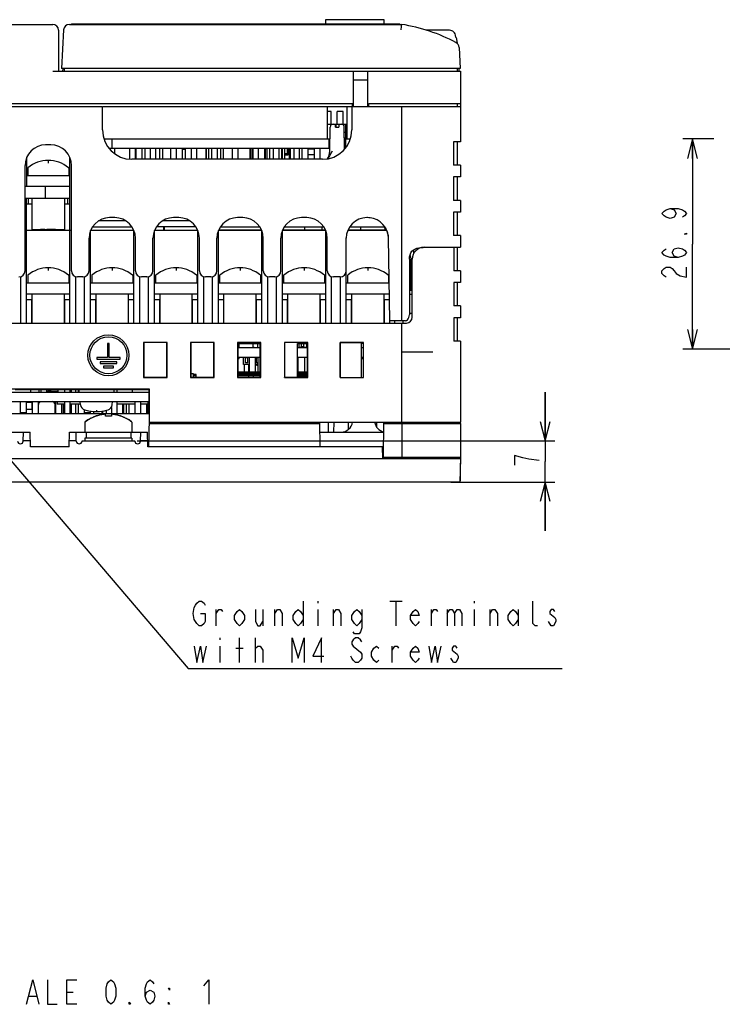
# Model space of a CAD drawing. Extents: x 36 to 410, y 13 to 287.
# Tile 2 of 16: x 100 to 172, y 13 to 114. Entities that reach past the tile are written whole.
import ezdxf

# ---------------------------------------------------------------- set-up
doc = ezdxf.new("R2010")
doc.units = 0
doc.header["$LTSCALE"] = 23.1
doc.layers.get('0').update_dxf_attribs({"linetype": 'CONTINUOUS'})
for name, color, linetype in [('ALL_CURVE', 7, 'CONTINUOUS'), ('ALL_DIM', 7, 'CONTINUOUS'), ('ALL_NOTE', 7, 'CONTINUOUS')]:
    doc.layers.add(name, color=color, linetype=linetype)
doc.dimstyles.get("Standard").update_dxf_attribs({"dimtxt": 2.5, "dimasz": 2.5, "dimexe": 1.25, "dimexo": 0.625, "dimtad": 1, "dimcen": 2.5, "dimazin": 3, "dimtfac": 1, "dimtmove": 0, "dimatfit": 3})

# ---------------------------------------------------------------- blocks, each defined once
blk = doc.blocks.new('_OPEN')
at = {"color": 0, "linetype": 'BYBLOCK'}
for p, q in [((0, 0), (-1, 0.25)), ((-1, -0.25), (0, 0)), ((-1, 0), (0, 0))]:
    blk.add_line(p, q, dxfattribs=at)
blk = doc.blocks.new('*D0')
at = {"layer": 'ALL_DIM', "color": 2, "linetype": 'CONTINUOUS'}
for p, q in [((153.56, 70.42), (153.56, 75.42)), ((153.56, 75.42), (153.56, 68.32)), ((111.84, 70.42), (154.56, 70.42)), ((153.56, 61.22), (153.56, 68.32)), ((143.9, 66.22), (154.56, 66.22)), ((153.56, 66.22), (153.56, 61.22))]:
    blk.add_line(p, q, dxfattribs=at)
at = {"layer": 'ALL_DIM', "color": 2, "linetype": 'CONTINUOUS', "xscale": 2, "yscale": 2, "zscale": 2}
for p, rotation in [((153.56, 70.42), 270), ((153.56, 66.22), 90)]:
    blk.add_blockref('_OPEN', p, dxfattribs=dict(at, rotation=rotation))
blk = doc.blocks.new('*D21')
at = {"layer": 'ALL_DIM', "color": 2, "linetype": 'CONTINUOUS'}
for p, q in [((170.83, 101.31), (167.63, 101.31)), ((168.63, 101.31), (168.63, 90.56)), ((249.21, 101.31), (178.06, 101.31)), ((168.63, 79.81), (168.63, 90.56)), ((189.69, 79.81), (167.63, 79.81))]:
    blk.add_line(p, q, dxfattribs=at)
at = {"layer": 'ALL_DIM', "color": 2, "linetype": 'CONTINUOUS', "xscale": 2, "yscale": 2, "zscale": 2}
for p, rotation in [((168.63, 101.31), 90), ((168.63, 79.81), 270)]:
    blk.add_blockref('_OPEN', p, dxfattribs=dict(at, rotation=rotation))

msp = doc.modelspace()

# ---------------------------------------------------------------- linework, layer by layer
at = {"color": 7, "linetype": 'CONTINUOUS'}
for p, q in [((66.888, 113.022), (103.188, 113.022)), ((104.909, 113.022), (138.888, 113.022)), ((105.108, 113.022), (105.108, 113.082)), ((105.108, 113.082), (138.708, 113.082)), ((131.088, 113.502), (131.088, 113.082)), ((137.088, 113.502), (131.088, 113.502)), ((137.088, 113.082), (137.088, 113.502)), ((138.708, 113.022), (138.708, 113.082)), ((103.788, 112.422), (103.788, 108.222)), ((104.309, 112.453), (104.103, 108.522)), ((143.785, 112.422), (141.423, 112.422)), ((144.432, 111.672), (144.387, 111.926)), ((144.455, 111.672), (144.432, 111.672)), ((144.455, 111.672), (144.557, 111.098)), ((144.759, 110.667), (144.872, 108.522)), ((103.188, 108.222), (144.888, 108.222)), ((144.872, 108.522), (104.103, 108.522)), ((104.213, 108.516), (104.198, 108.222)), ((104.388, 108.222), (104.382, 108.522)), ((133.938, 108.222), (133.938, 104.622)), ((135.438, 104.622), (135.438, 108.222)), ((144.588, 108.222), (144.593, 108.522)), ((144.778, 108.216), (144.762, 108.516)), ((144.888, 108.222), (144.888, 101.022)), ((135.438, 107.322), (133.938, 107.322)), ((60.888, 104.922), (133.848, 104.922)), ((133.857, 104.622), (133.848, 104.922)), ((135.518, 104.622), (135.528, 104.922)), ((135.528, 104.922), (144.888, 104.922)), ((144.588, 104.622), (144.588, 104.922)), ((61.188, 104.622), (108.207, 104.622)), ((108.288, 102.222), (108.288, 104.622)), ((108.288, 104.622), (144.888, 104.622)), ((131.298, 101.322), (131.298, 104.622)), ((131.688, 104.127), (131.298, 104.127)), ((131.688, 102.822), (131.688, 104.127)), ((132.288, 102.822), (132.288, 104.127)), ((132.888, 104.127), (132.288, 104.127)), ((132.888, 102.822), (132.888, 104.127)), ((133.32, 101.322), (133.32, 104.622)), ((133.788, 104.622), (133.788, 102.222)), ((138.888, 82.722), (138.888, 104.622)), ((131.298, 102.822), (131.863, 102.822)), ((131.808, 102.813), (131.808, 102.822)), ((131.869, 102.822), (132.708, 102.822)), ((132.108, 102.522), (132.108, 102.822)), ((132.168, 102.522), (132.168, 102.822)), ((132.468, 102.822), (132.468, 102.522)), ((132.712, 102.822), (133.32, 102.822)), ((133.188, 101.322), (133.188, 102.822)), ((131.529, 100.041), (131.563, 102.526)), ((132.108, 102.522), (132.468, 102.522)), ((133.043, 100.251), (133.012, 102.526)), ((133.188, 101.982), (133.019, 101.982)), ((103.012, 100.696), (102.463, 100.696)), ((108.434, 101.322), (131.547, 101.322)), ((109.268, 100.362), (109.268, 101.322)), ((131.448, 101.322), (131.448, 100.362)), ((133.027, 101.412), (133.188, 101.412)), ((133.029, 101.322), (133.641, 101.322)), ((133.128, 101.322), (133.128, 100.362)), ((144.198, 101.022), (144.198, 98.622)), ((144.888, 101.022), (144.198, 101.022)), ((144.588, 98.622), (144.588, 101.022)), ((108.942, 100.362), (131.533, 100.362)), ((109.548, 99.792), (109.548, 100.362)), ((111.048, 100.362), (111.048, 99.242)), ((111.648, 99.222), (111.648, 100.362)), ((111.703, 100.362), (111.703, 99.222)), ((112.312, 100.362), (112.312, 99.222)), ((112.608, 100.362), (112.608, 99.222)), ((113.148, 100.362), (113.148, 99.222)), ((113.748, 99.222), (113.748, 100.362)), ((114.112, 100.362), (114.112, 99.222)), ((114.437, 100.362), (114.437, 99.222)), ((115.248, 100.362), (115.248, 99.222)), ((115.848, 99.222), (115.848, 100.362)), ((116.418, 100.362), (116.418, 99.222)), ((116.748, 100.242), (116.418, 100.242)), ((116.748, 100.362), (116.748, 99.222)), ((117.348, 100.362), (117.348, 99.222)), ((117.948, 99.222), (117.948, 100.362)), ((118.857, 100.362), (118.857, 99.222)), ((118.878, 100.362), (118.878, 99.222)), ((119.138, 100.362), (119.138, 99.222)), ((119.448, 100.362), (119.448, 99.222)), ((120.048, 99.222), (120.048, 100.362)), ((120.357, 100.362), (120.357, 99.222)), ((120.378, 99.222), (120.378, 100.362)), ((120.638, 100.362), (120.638, 99.222)), ((121.548, 100.362), (121.548, 99.222)), ((122.148, 99.222), (122.148, 100.362)), ((123.357, 100.362), (123.357, 99.222)), ((123.468, 100.362), (123.468, 99.222)), ((123.638, 100.362), (123.638, 99.222)), ((123.648, 100.362), (123.648, 99.222)), ((124.248, 99.222), (124.248, 100.362)), ((124.857, 100.362), (124.857, 99.222)), ((124.908, 100.362), (124.908, 99.222)), ((125.088, 100.302), (124.908, 100.302)), ((125.088, 100.362), (125.088, 99.222)), ((125.378, 100.362), (125.378, 99.222)), ((125.748, 100.362), (125.748, 99.222)), ((126.348, 99.222), (126.348, 100.362)), ((126.597, 100.362), (126.597, 99.222)), ((126.678, 99.222), (126.678, 100.362)), ((126.888, 100.362), (126.888, 99.222)), ((127.188, 99.777), (126.888, 99.777)), ((127.188, 100.362), (127.188, 99.777)), ((127.278, 99.687), (127.278, 100.272)), ((127.278, 100.272), (127.368, 100.272)), ((127.368, 100.362), (127.368, 99.222)), ((127.488, 100.362), (127.488, 99.222)), ((127.848, 100.362), (127.848, 99.222)), ((128.448, 99.222), (128.448, 100.362)), ((128.688, 100.362), (128.688, 99.222)), ((129.288, 100.362), (129.288, 99.222)), ((129.948, 100.272), (129.288, 100.272)), ((129.948, 100.362), (129.948, 99.222)), ((130.548, 99.222), (130.548, 100.362)), ((131.508, 100.362), (131.508, 99.873)), ((131.532, 100.272), (131.508, 100.272)), ((133.042, 100.362), (133.123, 100.362)), ((100.518, 99.38), (100.518, 96.462)), ((104.958, 82.482), (104.958, 99.38)), ((130.788, 99.222), (111.288, 99.222)), ((126.888, 99.687), (127.278, 99.687)), ((129.948, 99.687), (129.288, 99.687)), ((100.364, 87.822), (100.364, 98.596)), ((100.66, 98.366), (100.638, 98.319)), ((100.638, 98.319), (100.638, 97.542)), ((104.815, 98.366), (104.838, 98.319)), ((104.838, 98.319), (104.838, 97.542)), ((105.111, 87.822), (105.111, 98.596)), ((144.888, 98.622), (144.198, 98.622)), ((144.888, 98.622), (144.888, 97.422)), ((104.958, 97.542), (100.518, 97.542)), ((144.198, 97.422), (144.198, 95.022)), ((144.888, 97.422), (144.198, 97.422)), ((144.588, 95.022), (144.588, 97.422)), ((100.364, 96.462), (104.958, 96.462)), ((102.468, 95.262), (102.468, 96.462)), ((100.364, 95.262), (104.958, 95.262)), ((100.518, 82.482), (100.518, 95.262)), ((100.518, 94.662), (101.088, 94.662)), ((100.728, 94.662), (100.728, 95.262)), ((101.088, 92.022), (101.088, 95.262)), ((104.388, 95.262), (104.388, 92.022)), ((104.388, 94.662), (104.958, 94.662)), ((104.748, 94.662), (104.748, 95.262)), ((144.888, 95.022), (144.198, 95.022)), ((144.888, 95.022), (144.888, 93.822)), ((144.198, 93.822), (144.198, 91.422)), ((144.888, 93.822), (144.198, 93.822)), ((144.588, 91.422), (144.588, 93.822)), ((110.681, 92.922), (107.868, 92.922)), ((109.552, 93.256), (109.003, 93.256)), ((117.221, 92.922), (114.414, 92.922)), ((116.092, 93.256), (115.543, 93.256)), ((122.632, 93.256), (122.083, 93.256)), ((129.172, 93.256), (128.623, 93.256)), ((135.402, 93.256), (135.313, 93.256)), ((135.65, 93.242), (135.65, 93.241)), ((100.364, 91.962), (105.111, 91.962)), ((101.928, 92.022), (101.088, 92.022)), ((101.118, 91.962), (101.118, 92.022)), ((101.928, 91.962), (101.928, 92.082)), ((101.928, 92.082), (102.378, 92.082)), ((102.128, 91.962), (102.128, 92.082)), ((102.178, 91.962), (102.178, 92.082)), ((102.378, 91.962), (102.378, 92.082)), ((102.578, 92.022), (102.378, 92.022)), ((102.578, 91.962), (102.578, 92.082)), ((102.578, 92.082), (103.478, 92.082)), ((103.478, 91.962), (103.478, 92.082)), ((104.388, 92.022), (103.478, 92.022)), ((104.358, 91.962), (104.358, 92.022)), ((107.058, 82.482), (107.058, 91.94)), ((107.065, 91.962), (111.49, 91.962)), ((107.118, 91.962), (107.118, 92.061)), ((107.257, 92.322), (111.298, 92.322)), ((107.268, 92.322), (107.268, 92.335)), ((111.498, 82.482), (111.498, 91.94)), ((113.598, 82.482), (113.598, 91.94)), ((113.605, 91.962), (118.03, 91.962)), ((117.838, 92.322), (113.797, 92.322)), ((114.558, 91.962), (114.558, 92.322)), ((114.618, 91.962), (114.618, 92.322)), ((118.038, 82.482), (118.038, 91.94)), ((120.138, 82.482), (120.138, 91.94)), ((120.145, 91.962), (124.57, 91.962)), ((120.177, 92.022), (124.538, 92.022)), ((120.337, 92.322), (124.378, 92.322)), ((124.578, 82.482), (124.578, 91.94)), ((126.678, 82.482), (126.678, 91.94)), ((126.685, 91.962), (131.11, 91.962)), ((126.717, 92.022), (131.078, 92.022)), ((126.877, 92.322), (130.918, 92.322)), ((128.958, 92.322), (128.958, 92.022)), ((130.725, 92.322), (130.728, 92.022)), ((131.118, 82.482), (131.118, 91.94)), ((133.375, 91.962), (137.339, 91.962)), ((133.407, 92.022), (137.313, 92.022)), ((133.567, 92.322), (137.143, 92.322)), ((134.657, 92.322), (134.657, 92.022)), ((137.143, 92.322), (137.147, 92.022)), ((106.904, 87.822), (106.904, 91.156)), ((111.651, 87.822), (111.651, 91.156)), ((113.444, 87.822), (113.444, 91.156)), ((118.191, 87.822), (118.191, 91.156)), ((119.984, 87.822), (119.984, 91.156)), ((124.731, 87.822), (124.731, 91.156)), ((126.524, 87.822), (126.524, 91.156)), ((131.271, 87.822), (131.271, 91.156)), ((133.214, 87.822), (133.214, 91.156)), ((133.218, 82.482), (133.218, 91.195)), ((137.48, 91.454), (137.502, 91.189)), ((137.501, 91.205), (137.649, 82.722)), ((144.888, 91.422), (144.198, 91.422)), ((144.888, 91.422), (144.888, 90.24)), ((140.124, 89.611), (140.118, 89.971)), ((140.781, 90.151), (140.781, 90.189)), ((140.888, 90.203), (141.092, 90.217)), ((141.092, 90.217), (141.285, 90.222)), ((141.168, 90.222), (144.887, 90.222)), ((144.204, 90.222), (144.204, 87.834)), ((144.588, 87.827), (144.588, 90.222)), ((139.668, 89.022), (139.668, 83.322)), ((139.848, 85.842), (139.848, 88.902)), ((139.968, 83.082), (139.968, 89.022)), ((144.888, 87.822), (144.204, 87.834)), ((144.888, 87.822), (144.888, 86.622)), ((99.918, 82.482), (99.918, 87.225)), ((100.66, 87.386), (100.638, 87.339)), ((100.638, 87.339), (100.638, 86.562)), ((104.815, 87.386), (104.838, 87.339)), ((104.838, 87.339), (104.838, 86.562)), ((105.558, 82.482), (105.558, 87.225)), ((106.278, 87.196), (105.738, 87.196)), ((106.458, 82.482), (106.458, 87.225)), ((107.2, 87.386), (107.178, 87.339)), ((107.178, 87.339), (107.178, 86.562)), ((111.355, 87.386), (111.378, 87.339)), ((111.378, 87.339), (111.378, 86.562)), ((112.098, 82.482), (112.098, 87.225)), ((112.818, 87.196), (112.278, 87.196)), ((112.998, 82.482), (112.998, 87.225)), ((113.74, 87.386), (113.718, 87.339)), ((113.718, 87.339), (113.718, 86.562)), ((117.895, 87.386), (117.918, 87.339)), ((117.918, 87.339), (117.918, 86.562)), ((118.638, 82.482), (118.638, 87.225)), ((119.358, 87.196), (118.818, 87.196)), ((119.538, 82.482), (119.538, 87.225)), ((120.28, 87.386), (120.258, 87.339)), ((120.258, 87.339), (120.258, 86.562)), ((124.435, 87.386), (124.458, 87.339)), ((124.458, 87.339), (124.458, 86.562)), ((125.178, 82.482), (125.178, 87.225)), ((125.898, 87.196), (125.358, 87.196)), ((126.078, 82.482), (126.078, 87.225)), ((126.82, 87.386), (126.798, 87.339)), ((126.798, 87.339), (126.798, 86.562)), ((130.975, 87.386), (130.998, 87.339)), ((130.998, 87.339), (130.998, 86.562)), ((131.718, 82.482), (131.718, 87.225)), ((132.588, 87.196), (131.898, 87.196)), ((132.618, 82.482), (132.618, 87.196)), ((133.36, 87.386), (133.338, 87.339)), ((133.338, 87.339), (133.338, 86.562)), ((137.515, 87.386), (137.538, 87.339)), ((137.538, 87.339), (137.538, 86.562)), ((144.888, 86.622), (144.204, 86.61)), ((144.204, 86.61), (144.204, 84.234)), ((144.588, 84.227), (144.588, 86.617)), ((104.958, 86.562), (100.518, 86.562)), ((111.498, 86.562), (107.058, 86.562)), ((118.038, 86.562), (113.598, 86.562)), ((124.578, 86.562), (120.138, 86.562)), ((131.118, 86.562), (126.678, 86.562)), ((137.582, 86.562), (133.218, 86.562)), ((139.668, 85.842), (139.968, 85.842)), ((100.518, 85.482), (104.958, 85.482)), ((100.518, 84.882), (101.088, 84.882)), ((101.058, 82.482), (101.058, 84.882)), ((101.088, 82.482), (101.088, 85.482)), ((104.388, 82.482), (104.388, 85.482)), ((104.388, 84.882), (104.958, 84.882)), ((104.418, 82.482), (104.418, 84.882)), ((107.058, 85.482), (111.498, 85.482)), ((107.058, 84.882), (107.628, 84.882)), ((107.598, 82.482), (107.598, 84.882)), ((107.628, 82.482), (107.628, 85.482)), ((110.928, 82.482), (110.928, 85.482)), ((110.928, 84.882), (111.498, 84.882)), ((110.958, 82.482), (110.958, 84.882)), ((113.598, 85.482), (118.038, 85.482)), ((113.598, 84.882), (114.168, 84.882)), ((114.138, 82.482), (114.138, 84.882)), ((114.168, 82.482), (114.168, 85.482)), ((117.468, 82.482), (117.468, 85.482)), ((117.468, 84.882), (118.038, 84.882)), ((117.498, 82.482), (117.498, 84.882)), ((120.138, 85.482), (124.578, 85.482)), ((120.138, 84.882), (120.708, 84.882)), ((120.678, 82.482), (120.678, 84.882)), ((120.708, 82.482), (120.708, 85.482)), ((124.008, 82.482), (124.008, 85.482)), ((124.008, 84.882), (124.578, 84.882)), ((124.038, 82.482), (124.038, 84.882)), ((126.678, 85.482), (131.118, 85.482)), ((126.678, 84.882), (127.248, 84.882)), ((127.218, 82.482), (127.218, 84.882)), ((127.248, 82.482), (127.248, 85.482)), ((130.548, 82.482), (130.548, 85.482)), ((130.548, 84.882), (131.118, 84.882)), ((130.578, 82.482), (130.578, 84.882)), ((133.218, 85.482), (137.601, 85.482)), ((133.218, 84.882), (133.788, 84.882)), ((133.758, 82.482), (133.758, 84.882)), ((133.788, 82.482), (133.788, 85.482)), ((137.088, 82.482), (137.088, 85.482)), ((137.088, 84.882), (137.612, 84.882)), ((137.118, 82.482), (137.118, 84.882)), ((139.668, 85.422), (139.968, 85.422)), ((144.888, 84.222), (144.204, 84.234)), ((144.888, 84.222), (144.888, 83.027)), ((139.282, 82.722), (137.649, 82.722)), ((137.658, 82.482), (137.658, 82.722)), ((138.138, 82.722), (138.138, 82.482)), ((139.038, 82.482), (139.038, 82.722)), ((139.668, 83.502), (139.968, 83.502)), ((144.888, 83.027), (144.204, 83.015)), ((144.204, 83.015), (144.204, 80.634)), ((144.588, 80.627), (144.588, 83.022)), ((66.768, 82.482), (139.368, 82.482)), ((138.888, 72.342), (138.888, 82.482)), ((144.888, 80.622), (144.204, 80.634)), ((144.888, 80.622), (144.888, 72.342)), ((108.798, 80.382), (108.798, 78.972)), ((108.978, 80.382), (108.798, 80.382)), ((108.978, 78.972), (108.978, 80.382)), ((112.488, 80.502), (112.488, 76.902)), ((112.488, 80.502), (112.515, 80.474)), ((114.888, 80.502), (112.488, 80.502)), ((112.515, 80.474), (112.515, 76.929)), ((114.86, 80.474), (112.515, 80.474)), ((114.86, 80.474), (114.888, 80.502)), ((114.86, 76.929), (114.86, 80.474)), ((114.888, 76.902), (114.888, 80.502)), ((117.288, 80.502), (117.288, 76.902)), ((117.315, 80.474), (117.288, 80.502)), ((119.688, 80.502), (117.288, 80.502)), ((117.315, 80.474), (117.315, 76.929)), ((119.66, 80.474), (117.315, 80.474)), ((119.66, 80.474), (119.688, 80.502)), ((119.66, 76.929), (119.66, 80.474)), ((119.688, 76.902), (119.688, 80.502)), ((122.088, 80.502), (122.088, 76.902)), ((124.488, 80.502), (122.088, 80.502)), ((122.115, 80.474), (122.088, 80.502)), ((122.115, 80.474), (122.115, 76.929)), ((124.46, 80.474), (122.115, 80.474)), ((122.115, 80.382), (124.398, 80.382)), ((122.115, 80.112), (122.268, 80.112)), ((122.115, 79.962), (124.398, 79.962)), ((122.268, 79.962), (122.268, 80.382)), ((123.708, 79.962), (123.708, 80.382)), ((123.708, 80.058), (123.738, 80.058)), ((123.738, 80.058), (123.738, 79.962)), ((124.188, 79.962), (124.188, 80.382)), ((124.398, 76.929), (124.398, 80.382)), ((124.46, 80.474), (124.488, 80.502)), ((124.46, 76.929), (124.46, 80.474)), ((124.488, 76.902), (124.488, 80.502)), ((126.888, 80.502), (126.888, 76.902)), ((129.288, 80.502), (126.888, 80.502)), ((126.888, 80.502), (126.915, 80.474)), ((126.915, 80.474), (126.915, 76.929)), ((129.26, 80.474), (126.915, 80.474)), ((128.238, 76.929), (128.238, 80.382)), ((128.238, 80.382), (129.26, 80.382)), ((128.238, 79.962), (129.26, 79.962)), ((128.388, 79.962), (128.388, 80.382)), ((128.388, 80.022), (128.649, 80.022)), ((128.649, 79.962), (128.649, 80.382)), ((128.889, 80.052), (128.649, 80.052)), ((128.889, 79.962), (128.889, 80.382)), ((128.889, 80.022), (129.168, 80.022)), ((129.168, 80.022), (129.168, 80.382)), ((129.26, 80.474), (129.288, 80.502)), ((129.26, 76.929), (129.26, 80.474)), ((129.288, 76.902), (129.288, 80.502)), ((132.588, 80.502), (132.588, 76.902)), ((134.988, 80.502), (132.588, 80.502)), ((132.588, 80.502), (132.605, 80.485)), ((132.604, 76.918), (132.605, 80.485)), ((134.778, 76.917), (134.778, 80.382)), ((134.97, 80.382), (134.778, 80.382)), ((134.778, 79.962), (134.971, 79.962)), ((134.97, 80.485), (134.988, 80.502)), ((134.971, 76.918), (134.97, 80.485)), ((134.988, 76.902), (134.988, 80.502)), ((107.688, 78.972), (107.688, 78.792)), ((108.798, 78.972), (107.688, 78.972)), ((107.688, 78.792), (110.088, 78.792)), ((110.088, 78.972), (108.978, 78.972)), ((110.088, 78.792), (110.088, 78.972)), ((122.115, 79.002), (124.398, 79.002)), ((122.115, 78.852), (122.268, 78.852)), ((122.268, 78.852), (122.268, 79.002)), ((122.718, 78.246), (122.718, 78.942)), ((122.898, 78.942), (122.718, 78.942)), ((122.778, 79.002), (122.778, 78.942)), ((122.898, 78.426), (122.898, 79.002)), ((123.138, 78.906), (122.898, 78.906)), ((123.138, 78.426), (123.138, 79.002)), ((123.288, 78.942), (123.138, 78.942)), ((123.226, 79.002), (123.226, 78.942)), ((123.288, 79.002), (123.288, 77.502)), ((123.888, 79.002), (123.888, 77.502)), ((124.038, 78.942), (123.888, 78.942)), ((124.038, 78.426), (124.038, 79.002)), ((124.188, 78.906), (124.038, 78.906)), ((124.188, 79.002), (124.188, 77.502)), ((128.238, 79.002), (129.26, 79.002)), ((128.268, 79.002), (128.268, 77.502)), ((128.928, 79.002), (128.928, 77.502)), ((134.778, 79.002), (134.971, 79.002)), ((134.971, 78.822), (134.778, 78.822)), ((138.888, 79.542), (142.068, 79.542)), ((108.03, 78.522), (108.03, 78.342)), ((109.746, 78.522), (108.03, 78.522)), ((108.03, 78.342), (109.746, 78.342)), ((108.378, 78.072), (108.378, 77.892)), ((109.398, 78.072), (108.378, 78.072)), ((108.378, 77.892), (109.398, 77.892)), ((109.398, 77.892), (109.398, 78.072)), ((109.746, 78.342), (109.746, 78.522)), ((123.288, 78.246), (122.718, 78.246)), ((122.778, 78.246), (122.778, 77.502)), ((123.138, 78.426), (122.898, 78.426)), ((123.226, 78.246), (123.226, 77.502)), ((124.188, 78.246), (123.888, 78.246)), ((124.188, 78.426), (124.038, 78.426)), ((124.038, 78.246), (124.038, 78.162)), ((124.038, 78.162), (124.188, 78.162)), ((112.488, 76.902), (112.515, 76.929)), ((112.488, 76.902), (114.888, 76.902)), ((112.515, 76.929), (114.86, 76.929)), ((114.86, 76.929), (114.888, 76.902)), ((117.288, 76.902), (117.315, 76.929)), ((117.288, 76.902), (119.688, 76.902)), ((117.315, 77.322), (117.556, 77.322)), ((117.315, 76.929), (119.66, 76.929)), ((117.556, 77.322), (117.563, 76.929)), ((117.858, 77.202), (117.558, 77.202)), ((117.56, 77.112), (117.858, 77.112)), ((117.858, 76.929), (117.858, 77.202)), ((119.688, 76.902), (119.66, 76.929)), ((122.088, 76.902), (122.115, 76.929)), ((122.088, 76.902), (124.488, 76.902)), ((122.115, 77.352), (124.398, 77.352)), ((122.115, 77.112), (124.398, 77.112)), ((122.115, 76.929), (124.46, 76.929)), ((122.688, 77.352), (122.688, 77.502)), ((122.688, 77.112), (122.688, 77.262)), ((123.226, 77.352), (123.226, 77.262)), ((123.226, 77.112), (123.226, 76.929)), ((123.683, 77.352), (123.683, 77.262)), ((123.683, 77.112), (123.683, 76.929)), ((124.308, 77.352), (124.308, 77.262)), ((124.488, 76.902), (124.46, 76.929)), ((126.888, 76.902), (126.915, 76.929)), ((126.888, 76.902), (129.288, 76.902)), ((126.915, 76.929), (129.26, 76.929)), ((128.238, 77.352), (129.26, 77.352)), ((128.238, 77.112), (129.26, 77.112)), ((128.238, 76.992), (129.26, 76.992)), ((128.268, 77.352), (128.268, 77.262)), ((129.26, 76.929), (129.288, 76.902)), ((132.588, 76.902), (132.604, 76.918)), ((132.588, 76.902), (134.988, 76.902)), ((134.971, 76.918), (134.988, 76.902)), ((113.088, 75.702), (92.688, 75.702)), ((99.356, 75.675), (106.472, 75.675)), ((100.908, 75.675), (100.908, 75.402)), ((101.808, 75.402), (101.808, 75.675)), ((101.988, 75.675), (101.988, 75.402)), ((102.588, 75.402), (102.588, 75.675)), ((102.768, 75.402), (102.768, 75.675)), ((103.008, 75.402), (103.008, 75.675)), ((103.758, 75.462), (103.758, 75.675)), ((104.388, 75.675), (104.388, 75.402)), ((104.988, 75.402), (104.988, 75.675)), ((105.052, 75.675), (105.063, 75.597)), ((105.063, 75.597), (105.063, 75.402)), ((105.5, 75.675), (105.513, 75.597)), ((105.513, 75.597), (105.513, 75.402)), ((105.818, 75.597), (105.829, 75.675)), ((105.818, 75.402), (105.818, 75.597)), ((105.858, 75.675), (105.858, 75.402)), ((109.458, 75.695), (109.458, 75.402)), ((109.788, 75.402), (109.788, 75.693)), ((109.788, 75.672), (111.318, 75.672)), ((109.968, 75.672), (109.968, 75.692)), ((111.318, 75.675), (111.318, 75.402)), ((113.061, 75.675), (113.088, 75.702)), ((113.061, 73.362), (113.061, 75.675)), ((113.088, 72.342), (113.088, 75.702)), ((92.714, 75.402), (113.061, 75.402)), ((102.768, 75.462), (102.588, 75.462)), ((103.008, 75.498), (102.768, 75.498)), ((103.758, 75.462), (103.008, 75.462)), ((103.045, 75.402), (103.045, 75.462)), ((103.338, 75.402), (103.338, 75.462)), ((103.578, 75.402), (103.578, 75.462)), ((92.714, 74.442), (113.061, 74.442)), ((99.888, 73.302), (99.888, 74.442)), ((100.488, 74.442), (100.488, 73.302)), ((100.488, 74.382), (101.058, 74.382)), ((100.488, 73.686), (101.058, 73.686)), ((100.638, 74.442), (100.638, 74.382)), ((100.878, 74.442), (100.878, 74.382)), ((101.058, 74.382), (101.058, 73.686)), ((101.088, 74.442), (101.088, 73.242)), ((101.688, 74.442), (101.688, 73.242)), ((101.721, 73.242), (101.737, 74.147)), ((103.308, 74.442), (103.308, 74.389)), ((103.33, 74.442), (103.33, 74.369)), ((103.454, 73.242), (103.438, 74.147)), ((103.483, 74.442), (103.483, 73.242)), ((103.638, 74.442), (103.638, 74.172)), ((104.388, 74.172), (103.638, 74.172)), ((104.092, 74.172), (104.092, 73.242)), ((104.245, 74.172), (104.245, 73.242)), ((104.388, 74.442), (104.388, 73.242)), ((104.988, 73.242), (104.988, 74.442)), ((106.036, 74.172), (104.988, 74.172)), ((105.063, 74.172), (105.063, 73.242)), ((105.513, 74.172), (105.513, 73.242)), ((105.818, 73.242), (105.818, 74.172)), ((106.036, 74.118), (106.008, 74.442)), ((106.428, 73.302), (106.428, 73.609)), ((108.648, 73.545), (108.648, 73.242)), ((109.188, 73.851), (109.188, 73.242)), ((109.279, 74.118), (109.308, 74.442)), ((109.788, 73.242), (109.788, 74.442)), ((111.588, 74.172), (109.788, 74.172)), ((110.328, 74.172), (110.328, 73.242)), ((110.474, 73.242), (110.474, 74.172)), ((110.688, 74.172), (110.688, 73.242)), ((110.988, 74.172), (110.988, 73.242)), ((111.588, 74.442), (111.588, 73.242)), ((112.188, 73.242), (112.188, 74.442)), ((112.968, 74.172), (112.188, 74.172)), ((112.788, 74.172), (112.788, 73.242)), ((112.968, 73.302), (112.968, 74.442)), ((92.698, 73.242), (113.077, 73.242)), ((100.488, 73.302), (99.888, 73.302)), ((100.188, 73.242), (100.188, 73.302)), ((100.428, 73.302), (100.428, 73.242)), ((107.028, 73.302), (106.428, 73.302)), ((106.548, 73.302), (106.548, 73.242)), ((106.788, 73.302), (106.788, 73.242)), ((107.028, 73.474), (107.028, 73.302)), ((107.388, 73.242), (107.388, 73.435)), ((108.228, 73.466), (108.228, 73.242)), ((108.288, 73.474), (108.288, 73.242)), ((113.077, 73.302), (112.968, 73.302)), ((113.028, 69.822), (113.077, 72.654)), ((113.077, 73.362), (113.061, 73.362)), ((113.077, 72.342), (113.077, 73.362)), ((106.511, 72.374), (106.488, 72.327)), ((106.488, 72.327), (106.488, 71.322)), ((111.264, 72.374), (111.288, 72.327)), ((111.288, 72.327), (111.288, 71.322)), ((113.07, 72.222), (130.505, 72.222)), ((113.072, 72.342), (144.888, 72.342)), ((130.547, 69.822), (130.503, 72.342)), ((131.388, 71.322), (131.388, 72.342)), ((131.958, 71.322), (131.975, 72.342)), ((133.452, 71.619), (133.44, 72.342)), ((136.354, 71.799), (136.344, 72.342)), ((137.009, 68.742), (137.072, 72.342)), ((137.07, 72.222), (144.888, 72.222)), ((138.588, 72.342), (138.588, 72.222)), ((138.888, 72.222), (138.888, 68.742)), ((144.588, 72.342), (144.588, 72.222)), ((144.87, 72.342), (144.87, 72.222)), ((144.888, 72.222), (144.888, 68.622)), ((92.898, 71.322), (100.878, 71.322)), ((100.172, 70.409), (100.188, 71.322)), ((100.904, 69.822), (100.878, 71.322)), ((104.871, 69.822), (104.898, 71.322)), ((104.898, 71.322), (112.878, 71.322)), ((105.604, 70.409), (105.588, 71.322)), ((106.488, 70.722), (106.488, 70.422)), ((111.288, 70.722), (106.488, 70.722)), ((106.608, 71.322), (106.608, 70.722)), ((111.168, 71.322), (111.168, 70.722)), ((111.288, 70.722), (111.288, 70.422)), ((112.172, 70.409), (112.188, 71.322)), ((112.904, 69.822), (112.878, 71.322)), ((130.521, 71.322), (137.054, 71.322)), ((100.172, 70.454), (100.893, 70.454)), ((104.871, 69.822), (100.904, 69.822)), ((104.882, 70.454), (105.603, 70.454)), ((106.187, 70.409), (106.188, 70.422)), ((106.188, 70.422), (111.588, 70.422)), ((111.588, 70.409), (111.588, 70.422)), ((112.172, 70.454), (112.893, 70.454)), ((137.028, 69.822), (112.904, 69.822)), ((136.887, 69.822), (136.908, 68.622)), ((60.888, 68.622), (144.888, 68.622)), ((144.888, 68.742), (137.009, 68.742)), ((137.985, 68.742), (137.988, 68.622)), ((143.985, 68.742), (143.988, 68.622)), ((144.129, 68.622), (144.126, 68.742)), ((144.888, 68.622), (144.846, 66.222)), ((144.888, 66.342), (144.888, 68.152)), ((144.846, 66.222), (60.929, 66.222)), ((144.848, 66.342), (144.888, 66.342))]:
    msp.add_line(p, q, dxfattribs=at)
at = {"color": 3, "linetype": 'CONTINUOUS'}
for p, q in [((122.115, 77.502), (124.398, 77.502)), ((122.115, 77.262), (124.398, 77.262)), ((128.238, 77.502), (129.26, 77.502)), ((128.238, 77.262), (129.26, 77.262))]:
    msp.add_line(p, q, dxfattribs=at)
at = {"color": 7, "linetype": 'CONTINUOUS'}
for points in [[(138.839, 112.453), (138.867, 112.789), (138.878, 112.914), (138.885, 112.994), (138.888, 113.022)], [(144.387, 111.926), (144.354, 112.042), (144.298, 112.149), (144.222, 112.242), (144.129, 112.319), (144.022, 112.376), (143.906, 112.41), (143.785, 112.422)], [(102.463, 100.696), (102.054, 100.655), (101.66, 100.536), (101.297, 100.342), (100.979, 100.081), (100.718, 99.763), (100.524, 99.4), (100.404, 99.006), (100.364, 98.596)], [(105.111, 98.596), (105.071, 99.006), (104.952, 99.4), (104.758, 99.763), (104.496, 100.081), (104.178, 100.342), (103.815, 100.536), (103.421, 100.655), (103.012, 100.696)], [(131.761, 100.041), (131.506, 99.573), (131.307, 99.273)], [(109.003, 93.256), (108.594, 93.215), (108.2, 93.096), (107.837, 92.902), (107.519, 92.641), (107.258, 92.323), (107.064, 91.96), (106.944, 91.566), (106.904, 91.156)], [(111.651, 91.156), (111.611, 91.566), (111.492, 91.96), (111.298, 92.323), (111.036, 92.641), (110.718, 92.902), (110.355, 93.096), (109.961, 93.215), (109.552, 93.256)], [(115.543, 93.256), (115.134, 93.215), (114.74, 93.096), (114.377, 92.902), (114.059, 92.641), (113.798, 92.323), (113.604, 91.96), (113.484, 91.566), (113.444, 91.156)], [(118.191, 91.156), (118.151, 91.566), (118.032, 91.96), (117.838, 92.323), (117.576, 92.641), (117.258, 92.902), (116.895, 93.096), (116.501, 93.215), (116.092, 93.256)], [(122.083, 93.256), (121.674, 93.215), (121.28, 93.096), (120.917, 92.902), (120.599, 92.641), (120.338, 92.323), (120.144, 91.96), (120.024, 91.566), (119.984, 91.156)], [(124.731, 91.156), (124.691, 91.566), (124.572, 91.96), (124.378, 92.323), (124.116, 92.641), (123.798, 92.902), (123.435, 93.096), (123.041, 93.215), (122.632, 93.256)], [(128.623, 93.256), (128.214, 93.215), (127.82, 93.096), (127.457, 92.902), (127.139, 92.641), (126.878, 92.323), (126.684, 91.96), (126.564, 91.566), (126.524, 91.156)], [(131.271, 91.156), (131.231, 91.566), (131.112, 91.96), (130.918, 92.323), (130.656, 92.641), (130.338, 92.902), (129.975, 93.096), (129.581, 93.215), (129.172, 93.256)], [(135.313, 93.256), (134.904, 93.215), (134.51, 93.096), (134.147, 92.902), (133.829, 92.641), (133.568, 92.323), (133.374, 91.96), (133.254, 91.566), (133.214, 91.156)], [(135.65, 93.241), (135.527, 93.252), (135.402, 93.256)], [(137.183, 92.27), (136.956, 92.569), (136.68, 92.823), (136.364, 93.024), (136.016, 93.165), (135.65, 93.242)], [(137.18, 92.289), (137.28, 92.11), (137.374, 91.892), (137.446, 91.651), (137.487, 91.418), (137.501, 91.205)], [(137.183, 92.27), (137.277, 92.102), (137.362, 91.91), (137.432, 91.694), (137.48, 91.454)], [(139.668, 89.022), (139.685, 89.247), (139.736, 89.463), (139.82, 89.653), (139.932, 89.813), (140.072, 89.944), (140.24, 90.046), (140.434, 90.121), (140.653, 90.173), (140.888, 90.203)], [(144.887, 90.222), (144.887, 90.227), (144.888, 90.24)], [(139.282, 82.722), (139.371, 82.745), (139.464, 82.812), (139.548, 82.915), (139.614, 83.043), (139.655, 83.183), (139.668, 83.322)], [(132.605, 80.485), (133.061, 80.488), (133.542, 80.489), (134.033, 80.489), (134.514, 80.488), (134.97, 80.485)], [(132.604, 76.918), (133.061, 76.915), (133.542, 76.914), (134.033, 76.914), (134.514, 76.915), (134.971, 76.918)], [(106.472, 75.675), (106.521, 75.676), (106.928, 75.683)], [(106.928, 75.683), (107.359, 75.689), (107.84, 75.693), (108.355, 75.695), (108.888, 75.696), (109.42, 75.695), (109.935, 75.693), (110.416, 75.689), (110.848, 75.683), (111.254, 75.676)], [(111.254, 75.676), (111.303, 75.675), (113.061, 75.675)]]:
    msp.add_lwpolyline(points, dxfattribs=at)
for radius in [2.1, 1.89]:
    msp.add_circle((108.888, 79.182), radius, dxfattribs=at)
for centre, radius, start, end in [((103.188, 112.422), 0.6, 0, 90), ((104.909, 112.422), 0.6, 90, 177), ((136.035, 95.249), 18, 62.16121, 80.88058), ((144.16, 110.636), 0.6, 3, 62.16121), ((144.409, 111.072), 0.15, 4.09827, 10), ((131.863, 102.522), 0.3, 90, 179.2), ((132.712, 102.522), 0.3, 0.8, 90), ((111.288, 102.222), 3, 180, 270), ((130.788, 102.222), 3, 270, 360), ((130.029, 100.062), 1.5, 327.98857, 359.2), ((102.738, 95.802), 3.3, 50.9772, 129.0228), ((141.168, 89.022), 1.2, 90, 180), ((137.748, 88.902), 2.1, 0, 16.62334), ((99.738, 87.822), 0.626, 270, 360), ((102.738, 84.822), 3.3, 50.9772, 129.0228), ((105.738, 87.822), 0.626, 180, 270), ((106.278, 87.822), 0.626, 270, 360), ((109.278, 84.822), 3.3, 50.9772, 129.0228), ((112.278, 87.822), 0.626, 180, 270), ((112.818, 87.822), 0.626, 270, 360), ((115.818, 84.822), 3.3, 50.9772, 129.0228), ((118.818, 87.822), 0.626, 180, 270), ((119.358, 87.822), 0.626, 270, 360), ((122.358, 84.822), 3.3, 50.9772, 129.0228), ((125.358, 87.822), 0.626, 180, 270), ((125.898, 87.822), 0.626, 270, 360), ((128.898, 84.822), 3.3, 50.9772, 129.0228), ((131.898, 87.822), 0.626, 180, 270), ((132.588, 87.822), 0.626, 270, 360), ((135.438, 84.822), 3.3, 50.9772, 129.0228), ((139.368, 83.082), 0.6, 270, 360), ((102.037, 74.142), 0.3, 107.79887, 179), ((103.138, 74.142), 0.3, 1, 90), ((106.634, 74.171), 0.6, 185, 253.47482), ((107.658, 77.622), 4.2, 253.47482, 286.52518), ((108.682, 74.171), 0.6, 286.52518, 355), ((108.888, 69.282), 3.9, 52.45568, 127.54432), ((132.671, 72.522), 1.2, 270, 351.32069), ((137.304, 72.522), 1.2, 188.67931, 257.9841), ((99.88, 70.414), 0.292, 181, 359), ((105.895, 70.414), 0.292, 181, 359), ((111.88, 70.414), 0.292, 181, 359)]:
    msp.add_arc(centre, radius, start, end, dxfattribs=at)
at = {"layer": 'ALL_CURVE', "color": 40, "linetype": 'CONTINUOUS'}
for p, q in [((102.738, 99.102), (102.738, 98.826)), ((102.738, 88.122), (102.738, 87.846)), ((109.278, 88.122), (109.278, 87.846)), ((115.818, 88.122), (115.818, 87.846)), ((122.358, 88.122), (122.358, 87.846)), ((128.898, 88.122), (128.898, 87.846)), ((135.438, 88.122), (135.438, 87.846)), ((107.658, 73.563), (107.658, 73.422)), ((108.588, 72.939), (108.588, 73.159)), ((109.188, 73.159), (109.188, 72.939))]:
    msp.add_line(p, q, dxfattribs=at)
at = {"layer": 'ALL_CURVE', "color": 4, "linetype": 'CONTINUOUS'}
for p, q in [((124.158, 78.3), (124.158, 78.42)), ((124.188, 78.33), (124.158, 78.3))]:
    msp.add_line(p, q, dxfattribs=at)
at = {"layer": 'ALL_CURVE', "color": 40, "linetype": 'CONTINUOUS'}
for points in [[(108.588, 73.159), (108.531, 73.154), (108.473, 73.148), (108.415, 73.141), (108.356, 73.134), (108.296, 73.125), (108.245, 73.117), (108.194, 73.108), (108.142, 73.098), (108.09, 73.088), (108.037, 73.076), (107.983, 73.064), (107.929, 73.05), (107.873, 73.036), (107.817, 73.02), (107.76, 73.003), (107.703, 72.985), (107.644, 72.966), (107.585, 72.946), (107.526, 72.924), (107.466, 72.901), (107.406, 72.877), (107.345, 72.851), (107.284, 72.824), (107.222, 72.796), (107.16, 72.766), (107.098, 72.734), (107.036, 72.701), (106.973, 72.667), (106.91, 72.63), (106.856, 72.598), (106.802, 72.564), (106.748, 72.529), (106.693, 72.492), (106.639, 72.454), (106.585, 72.415), (106.53, 72.374)], [(108.888, 72.952), (108.862, 72.952), (108.837, 72.951), (108.812, 72.951), (108.787, 72.95), (108.762, 72.95), (108.737, 72.949), (108.712, 72.948), (108.687, 72.946), (108.662, 72.945), (108.637, 72.943), (108.612, 72.941), (108.588, 72.939)], [(109.188, 72.939), (109.163, 72.941), (109.138, 72.943), (109.112, 72.945), (109.087, 72.946), (109.062, 72.948), (109.037, 72.949), (109.012, 72.95), (108.987, 72.95), (108.962, 72.951), (108.938, 72.951), (108.913, 72.952), (108.888, 72.952)], [(111.245, 72.374), (111.188, 72.417), (111.132, 72.457), (111.075, 72.497), (111.019, 72.534), (110.963, 72.57), (110.907, 72.605), (110.852, 72.638), (110.796, 72.67), (110.741, 72.7), (110.687, 72.729), (110.632, 72.757), (110.578, 72.783), (110.525, 72.809), (110.472, 72.833), (110.419, 72.856), (110.366, 72.878), (110.314, 72.899), (110.262, 72.919), (110.201, 72.942), (110.14, 72.963), (110.08, 72.983), (110.021, 73.001), (109.963, 73.019), (109.906, 73.035), (109.849, 73.049), (109.794, 73.063), (109.74, 73.076), (109.686, 73.087), (109.634, 73.098), (109.582, 73.108), (109.531, 73.117), (109.481, 73.125), (109.431, 73.132), (109.369, 73.14), (109.308, 73.148), (109.247, 73.154), (109.188, 73.159)]]:
    msp.add_lwpolyline(points, dxfattribs=at)
for centre, radius, start, end in [((102.738, 95.802), 3.3, 50.9772, 129.0228), ((102.738, 84.822), 3.3, 50.9772, 129.0228), ((109.278, 84.822), 3.3, 50.9772, 129.0228), ((115.818, 84.822), 3.3, 50.9772, 129.0228), ((122.358, 84.822), 3.3, 50.9772, 129.0228), ((128.898, 84.822), 3.3, 50.9772, 129.0228), ((135.438, 84.822), 3.3, 50.9772, 129.0228), ((107.658, 77.622), 4.2, 255.0994, 284.9006)]:
    msp.add_arc(centre, radius, start, end, dxfattribs=at)
at = {"layer": 'ALL_DIM', "color": 2, "linetype": 'CONTINUOUS'}
for points in [[(166.343, 94.178), (166.759, 94.053), (166.968, 93.678), (166.759, 93.303), (166.343, 93.178), (165.926, 93.303), (165.718, 93.428), (165.509, 93.678), (165.718, 93.928), (165.926, 94.053), (166.343, 94.178), (167.176, 94.178), (167.593, 94.053), (167.801, 93.928), (168.009, 93.678), (167.801, 93.428), (167.593, 93.303)], [(168.009, 91.678), (168.009, 91.553), (167.801, 91.553), (168.009, 91.678)], [(167.176, 89.178), (166.759, 89.303), (166.551, 89.678), (166.759, 90.053), (167.176, 90.178), (167.593, 90.053), (167.801, 89.928), (168.009, 89.678), (167.801, 89.428), (167.593, 89.303), (167.176, 89.178), (166.343, 89.178), (165.926, 89.303), (165.718, 89.428), (165.509, 89.678), (165.718, 89.928), (165.926, 90.053)], [(165.926, 87.178), (165.718, 87.303), (165.509, 87.553), (165.509, 87.803), (165.718, 88.053), (165.926, 88.178), (166.343, 88.178), (166.551, 88.053), (166.759, 87.803), (166.968, 87.553), (167.384, 87.303), (168.009, 87.178), (168.009, 88.178)], [(151.27, 68.679), (150.436, 68.929), (150.436, 67.929)], [(152.936, 68.429), (151.895, 68.554), (151.27, 68.679)]]:
    msp.add_lwpolyline(points, dxfattribs=at)
at = {"layer": 'ALL_NOTE', "color": 2, "linetype": 'CONTINUOUS'}
for p, q in [((97.191, 70.422), (117.044, 47.155)), ((128.794, 54.03), (128.794, 51.53)), ((130.294, 54.03), (130.294, 53.822)), ((137.669, 54.03), (138.919, 54.03)), ((138.294, 54.03), (138.294, 51.53)), ((146.294, 54.03), (146.294, 53.822)), ((119.919, 51.53), (119.919, 53.197)), ((124.669, 53.197), (124.669, 51.53)), ((125.919, 51.53), (125.919, 53.197)), ((130.294, 53.197), (130.294, 51.53)), ((131.919, 51.53), (131.919, 53.197)), ((141.919, 51.53), (141.919, 53.197)), ((143.544, 53.197), (143.544, 51.53)), ((146.294, 53.197), (146.294, 51.53)), ((147.919, 51.53), (147.919, 53.197)), ((150.794, 53.197), (150.794, 51.53)), ((154.169, 51.53), (153.919, 51.947)), ((154.419, 51.53), (154.169, 51.53)), ((120.294, 50.28), (120.294, 50.072)), ((120.294, 49.447), (120.294, 47.78)), ((122.294, 47.78), (122.294, 50.28)), ((123.919, 47.78), (123.919, 50.28)), ((123.919, 49.238), (124.169, 49.447)), ((137.919, 47.78), (137.919, 49.447)), ((121.919, 49.238), (122.669, 49.238)), ((117.044, 47.155), (117.294, 47.155)), ((117.294, 47.155), (155.294, 47.155)), ((100.768, 13.641), (101.518, 13.641)), ((104.643, 14.058), (105.268, 14.058))]:
    msp.add_line(p, q, dxfattribs=at)
for points in [[(117.919, 51.738), (117.669, 52.155), (117.544, 52.78), (117.669, 53.405), (117.794, 53.613), (117.919, 53.822), (118.169, 54.03), (118.419, 54.03), (118.669, 53.822), (118.794, 53.613)], [(152.794, 51.53), (152.544, 51.53), (152.294, 51.738), (152.294, 54.03)], [(118.294, 52.78), (118.794, 52.78), (118.794, 51.947), (118.669, 51.738), (118.419, 51.53), (118.169, 51.53), (117.919, 51.738)], [(119.919, 52.78), (120.169, 53.197), (120.419, 53.197), (120.544, 52.988)], [(122.794, 52.155), (122.544, 51.738), (122.294, 51.53), (122.044, 51.738), (121.794, 52.155), (121.794, 52.572), (122.044, 52.988), (122.294, 53.197), (122.544, 52.988), (122.794, 52.572), (122.794, 52.155)], [(123.919, 53.197), (123.919, 51.947), (124.169, 51.53), (124.419, 51.53), (124.669, 51.947)], [(125.919, 52.78), (126.169, 53.197), (126.419, 53.197), (126.669, 52.78), (126.669, 51.53)], [(128.794, 52.155), (128.544, 51.738), (128.294, 51.53), (128.044, 51.738), (127.794, 52.155), (127.794, 52.572), (128.044, 52.988), (128.294, 53.197), (128.544, 52.988), (128.794, 52.572)], [(131.919, 52.78), (132.169, 53.197), (132.419, 53.197), (132.669, 52.78), (132.669, 51.53)], [(134.794, 52.155), (134.544, 51.738), (134.294, 51.53), (134.044, 51.738), (133.794, 52.155), (133.794, 52.572), (134.044, 52.988), (134.294, 53.197), (134.544, 52.988), (134.794, 52.572)], [(134.794, 53.197), (134.794, 51.322), (134.669, 50.905), (134.544, 50.697), (134.044, 50.697), (133.919, 50.905)], [(140.669, 51.947), (140.544, 51.738), (140.294, 51.53), (140.044, 51.738), (139.794, 52.155), (139.794, 52.572), (140.044, 52.988), (140.294, 53.197), (140.544, 52.988), (140.669, 52.572), (139.794, 52.572)], [(141.919, 52.78), (142.169, 53.197), (142.419, 53.197), (142.544, 52.988)], [(143.544, 52.78), (143.794, 53.197), (144.044, 53.197), (144.294, 52.78), (144.294, 51.53)], [(144.294, 52.78), (144.544, 53.197), (144.794, 53.197), (145.044, 52.78), (145.044, 51.53)], [(147.919, 52.78), (148.169, 53.197), (148.419, 53.197), (148.669, 52.78), (148.669, 51.53)], [(150.794, 52.155), (150.544, 51.738), (150.294, 51.53), (150.044, 51.738), (149.794, 52.155), (149.794, 52.572), (150.044, 52.988), (150.294, 53.197), (150.544, 52.988), (150.794, 52.572)], [(154.544, 52.988), (154.419, 53.197), (154.169, 53.197), (154.044, 52.988), (154.044, 52.78)], [(154.044, 52.78), (154.544, 52.363), (154.669, 52.155), (154.669, 51.947), (154.419, 51.53)], [(117.669, 49.447), (117.919, 47.78), (118.294, 49.447), (118.544, 47.78), (118.919, 49.447)], [(124.169, 49.447), (124.419, 49.447), (124.669, 49.03), (124.669, 47.78)], [(127.669, 47.78), (127.669, 50.28), (128.294, 48.197), (128.919, 50.28), (128.919, 47.78)], [(130.669, 47.78), (130.669, 50.28), (129.794, 48.405), (130.919, 48.405)], [(134.794, 49.863), (134.669, 50.072), (134.419, 50.28), (134.169, 50.28), (133.919, 50.072), (133.794, 49.863), (133.794, 49.655), (133.919, 49.447), (134.669, 48.822)], [(136.544, 47.988), (136.294, 47.78), (136.044, 47.988), (135.794, 48.405), (135.794, 48.822), (136.044, 49.238), (136.294, 49.447), (136.544, 49.238)], [(137.919, 49.03), (138.169, 49.447), (138.419, 49.447), (138.544, 49.238)], [(140.669, 48.197), (140.544, 47.988), (140.294, 47.78), (140.044, 47.988), (139.794, 48.405), (139.794, 48.822), (140.044, 49.238), (140.294, 49.447), (140.544, 49.238), (140.669, 48.822), (139.794, 48.822)], [(141.669, 49.447), (141.919, 47.78), (142.294, 49.447), (142.544, 47.78), (142.919, 49.447)], [(144.544, 49.238), (144.419, 49.447), (144.169, 49.447), (144.044, 49.238), (144.044, 49.03)], [(134.669, 48.822), (134.794, 48.613), (134.794, 48.197), (134.669, 47.988), (134.419, 47.78), (134.169, 47.78), (133.919, 47.988), (133.794, 48.197), (133.669, 48.405)], [(144.044, 49.03), (144.544, 48.613), (144.669, 48.405), (144.669, 48.197)], [(144.669, 48.197), (144.419, 47.78), (144.169, 47.78), (144.044, 47.988), (143.919, 48.197)], [(100.518, 12.808), (101.143, 15.308), (101.768, 12.808)], [(102.643, 15.308), (102.643, 12.808), (103.643, 12.808)], [(105.643, 12.808), (104.643, 12.808), (104.643, 15.308), (105.643, 15.308)], [(109.143, 12.808), (108.893, 13.016), (108.768, 13.225), (108.643, 13.641), (108.643, 14.475), (108.768, 14.891), (108.893, 15.1), (109.143, 15.308), (109.393, 15.1), (109.518, 14.891), (109.643, 14.475), (109.643, 13.641), (109.518, 13.225), (109.393, 13.016), (109.143, 12.808)], [(112.643, 13.641), (112.768, 14.058), (113.143, 14.266), (113.518, 14.058), (113.643, 13.641), (113.518, 13.225), (113.393, 13.016), (113.143, 12.808), (112.893, 13.016), (112.768, 13.225), (112.643, 13.641), (112.643, 14.475), (112.768, 14.891), (112.893, 15.1), (113.143, 15.308), (113.393, 15.1), (113.518, 14.891)], [(118.643, 14.683), (119.143, 15.308), (119.143, 12.808)], [(115.143, 14.475), (115.143, 14.266), (115.018, 14.475), (115.143, 14.475)], [(111.143, 12.808), (111.018, 12.808), (111.018, 13.016), (111.143, 12.808)], [(115.143, 12.808), (115.018, 12.808), (115.018, 13.016), (115.143, 12.808)]]:
    msp.add_lwpolyline(points, dxfattribs=at)

# ---------------------------------------------------------------- dimensions: what is measured, and where the dimension line sits
at = {"layer": 'ALL_DIM', "color": 2, "linetype": 'CONTINUOUS'}
for base, p1, p2, picture, middle in [((168.634, 79.814), (249.211, 101.306), (189.692, 79.814), '*D21', (168.009, 86.678)), ((153.561, 66.222), (111.838, 70.422), (143.896, 66.222), '*D0', (152.936, 67.429))]:
    dim = msp.add_linear_dim(base=base, p1=p1, p2=p2, angle=270, dimstyle='Standard', dxfattribs=at)
    dim.commit()
    dim.dimension.update_dxf_attribs({"geometry": picture, "text_midpoint": middle, "dimtype": 128})

doc.saveas('drawing.dxf')
